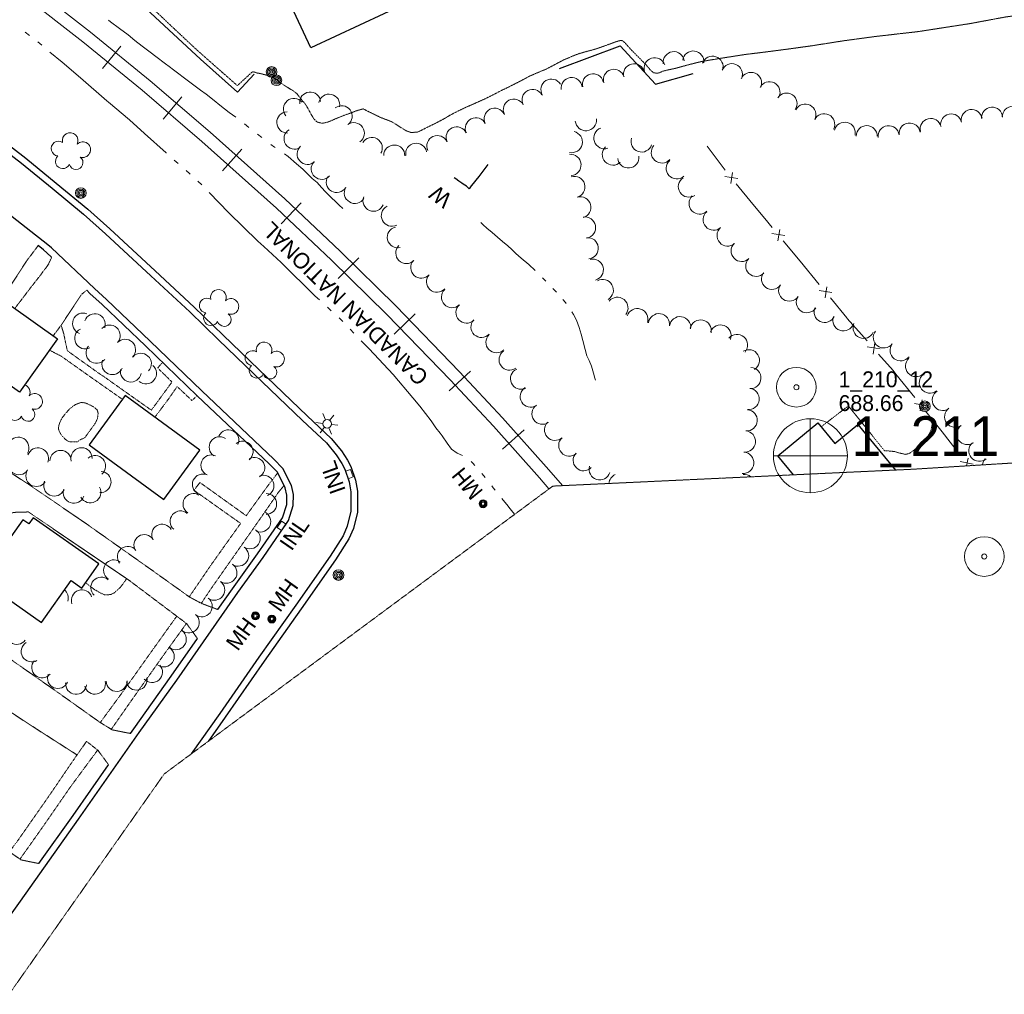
# Model space of a CAD drawing. Extents: x 863487 to 870045, y 569252 to 575761.
# Tile 27 of 66: x 865694 to 866067, y 571771 to 572140. Entities that reach past the tile are written whole.
import ezdxf
from ezdxf.enums import TextEntityAlignment as Align

# ---------------------------------------------------------------- set-up
doc = ezdxf.new("R2010")
doc.units = 0
doc.header["$LTSCALE"] = 0.005
doc.header["$MEASUREMENT"] = 0
for name, pattern in [('DGN Style 3', [37.5, 25, -12.5]), ('DGN Style 5', [20, 10, -10]), ('DGN Style 6', [74.75, 25, -12.5, 6.25, -12.5, 6, -12.5])]:
    doc.linetypes.add(name, pattern=pattern)
for name, color, linetype, lineweight in [('E_DRN_Grate', 5, 'Continuous', 15), ('E_DWY', 2, 'DGN Style 3', 15), ('E_LAND_Vegetation', 3, 'Continuous', 15), ('E_MAP_Limits', 3, 'DGN Style 3', 15), ('E_MAP_PassPoints', 40, 'Continuous', 15), ('E_MISCPROP', 30, 'Continuous', 15), ('E_MISCPROP_HvyLine', 241, 'Continuous', 25), ('E_MISCPROP_Railing', 30, 'Continuous', 15), ('E_PATH_Sidewalk', 2, 'DGN Style 5', 15), ('E_RDWY', 21, 'Continuous', 25), ('E_RR', 4, 'Continuous', 15), ('E_RR_Names', 4, 'Continuous', 15), ('E_WAL', 40, 'Continuous', 25), ('E_WTR', 4, 'DGN Style 6', 15)]:
    doc.layers.add(name, color=color, linetype=linetype, lineweight=lineweight)
doc.styles.add('Style-IGR_FONT_0', font='IGR_FONT_0.shx')
doc.styles.add('Style-IGR_FONT_1', font='IGR_FONT_1.shx')

# ---------------------------------------------------------------- blocks, each defined once
blk = doc.blocks.new('PP')
at = {"layer": 'E_MAP_PassPoints', "color": 40, "linetype": 'Continuous', "lineweight": 0}
for radius in [7.5, 0.96]:
    blk.add_circle((0, 0), radius, dxfattribs=at)
blk = doc.blocks.new('PHOTOC')
at = {"layer": 'E_MAP_Limits', "color": 73, "linetype": 'Continuous', "lineweight": 0}
for p, q in [((0.12, 14.06), (0.06, -13.8)), ((-13.79, 0.03), (14.12, 0.01))]:
    blk.add_line(p, q, dxfattribs=at)
blk.add_circle((0.17, 0.04), 14, dxfattribs=at)
blk = doc.blocks.new('INLT')
at = {"layer": 'E_MISCPROP_Railing', "color": 40, "linetype": 'Continuous', "lineweight": 0, "flags": 128}
blk.add_lwpolyline([(3, -2), (3, 0), (0, 0), (0, -2), (3, -2)], dxfattribs=at)
blk = doc.blocks.new('INL')
at = {"layer": 'E_MISCPROP_Railing', "color": 40, "linetype": 'Continuous', "lineweight": 0, "style": 'Style-IGR_FONT_0'}
blk.add_text('INL', height=6, rotation=0, dxfattribs=at).set_placement((-5.74, -3.01))
blk = doc.blocks.new('INL_9')
at = {"layer": 'E_MISCPROP_Railing', "color": 40, "linetype": 'Continuous', "lineweight": 0, "style": 'Style-IGR_FONT_0'}
blk.add_text('INL', height=6, rotation=0, dxfattribs=at).set_placement((-5.74, -3.01))
blk = doc.blocks.new('MHO')
at = {"layer": 'E_DRN_Grate', "color": 20, "linetype": 'Continuous', "lineweight": 0}
for centre, radius in [((0.06, 0.01), 1.5), ((0.07, 0.01), 1.22), ((0.06, 0), 0.968), ((0.03, -0.01), 0.605)]:
    blk.add_circle(centre, radius, dxfattribs=at)
blk = doc.blocks.new('POLE')
at = {"layer": 'E_MISCPROP', "color": 20, "linetype": 'Continuous', "lineweight": 0}
for centre, radius in [((-0.01, 0.02), 2.02), ((-0.01, 0.03), 1.52), ((0, -0.01), 1.01), ((0, 0), 0.502)]:
    blk.add_circle(centre, radius, dxfattribs=at)
blk = doc.blocks.new('LTP')
at = {"layer": 'E_MISCPROP', "color": 20, "linetype": 'Continuous', "lineweight": 0}
for p, q in [((-0.8, 1.43), (-2, 3.73)), ((-1.64, 0.07), (-4.24, 0.14)), ((0.9, 1.42), (2.27, 3.65)), ((-0.88, -1.42), (-2.24, -3.61)), ((0.76, -1.47), (2, -3.65)), ((1.64, -0.02), (4.16, -0.09))]:
    blk.add_line(p, q, dxfattribs=at)
blk.add_circle((0, 0), 1.64, dxfattribs=at)
blk = doc.blocks.new('WAL')
at = {"layer": 'E_MISCPROP_Railing', "color": 40, "linetype": 'Continuous', "lineweight": 0, "style": 'Style-IGR_FONT_0'}
blk.add_text('W', height=6, rotation=359.9999, dxfattribs=at).set_placement((-2.27, -0.34), align=Align.MIDDLE_LEFT)
blk = doc.blocks.new('MHO_3')
at = {"layer": 'E_DRN_Grate', "color": 20, "linetype": 'Continuous', "lineweight": 0}
for centre, radius in [((0.06, 0.01), 1.5), ((0.07, 0.01), 1.22), ((0.06, 0), 0.968), ((0.03, -0.01), 0.605)]:
    blk.add_circle(centre, radius, dxfattribs=at)
blk = doc.blocks.new('MHT_2')
at = {"layer": 'E_DRN_Grate', "color": 20, "linetype": 'Continuous', "lineweight": 0, "style": 'Style-IGR_FONT_0'}
blk.add_text('MH', height=6, rotation=0.0001, dxfattribs=at).set_placement((-0.08, -3.13), align=Align.CENTER)
blk = doc.blocks.new('TREE')
at = {"layer": 'E_LAND_Vegetation', "color": 93, "linetype": 'Continuous', "lineweight": 0}
for centre, radius, start, end in [((-1.47, 4.28), 2.78, 1.3946, 209.1676), ((3.57, 2.42), 2.97, 278.4237, 139.6576), ((-4.47, 0.2), 2.78, 78.0716, 279.0827), ((-2.01, -4.2), 2.61, 140.7798, 358.7124), ((3.46, -3.43), 2.97, 196.0746, 79.0478)]:
    blk.add_arc(centre, radius, start, end, dxfattribs=at)
blk = doc.blocks.new('POLE_1')
at = {"layer": 'E_MISCPROP', "color": 20, "linetype": 'Continuous', "lineweight": 0}
for centre, radius in [((-0.01, 0.02), 2.02), ((-0.01, 0.03), 1.52), ((0, -0.01), 1.01), ((0, 0), 0.502)]:
    blk.add_circle(centre, radius, dxfattribs=at)

msp = doc.modelspace()

# ---------------------------------------------------------------- linework, layer by layer
at = {"layer": 'E_DWY', "color": 51, "linetype": 'DGN Style 3', "flags": 128}
for points in [[(866078.04, 572254.62), (866077.59, 572252.19), (866077.34, 572246.75), (866083.52, 572247.08), (866083.33, 572229.32), (866083.62, 572211.97), (866084.11, 572194.03), (866084.59, 572174.06), (866085.13, 572155.6), (866085.02, 572151.02), (866084.84, 572149.98), (866084.55, 572148.84), (866084.19, 572147.78), (866083.42, 572146.47), (866082.55, 572145.41), (866081.52, 572144.48), (866080.48, 572143.81), (866079.19, 572143.16), (866077.84, 572142.59), (866076.37, 572142.18), (866074.43, 572141.86), (866070.23, 572141.21), (866067.05, 572140.78), (866053.98, 572138.34), (866034.13, 572135.27), (866018, 572133.43), (866005.85, 572131.79), (865993.81, 572129.9), (865985.45, 572128.74), (865975.97, 572127.5), (865968.81, 572126.64), (865958.9, 572125.09), (865952.11, 572123.95), (865946.92, 572122.65), (865944.04, 572121.86), (865942.23, 572121.36), (865940.04, 572120.9), (865938.53, 572120.55), (865937.62, 572120.34), (865936.93, 572120.04), (865936.21, 572119.73), (865935.36, 572119.5), (865933.97, 572119.72), (865932.77, 572120.78), (865931.99, 572121.73), (865931.15, 572122.7), (865929.6, 572124.3), (865928.2, 572125.71), (865926.68, 572127.23), (865925.65, 572128.29), (865924.54, 572129.49), (865923.44, 572130.72), (865922.61, 572131.57), (865921.89, 572131.97), (865920.92, 572131.8), (865918.99, 572131.15), (865916.36, 572130.18), (865914.43, 572129.48), (865912.36, 572128.78), (865909.93, 572128.08), (865908.53, 572127.73), (865906.13, 572127.02), (865903.95, 572126.26), (865901.69, 572125.27), (865900.38, 572124.77), (865893.14, 572120.96)], [(865784.69, 572242.27), (865760, 572246.26), (865727.87, 572250.8), (865703.94, 572239.08), (865680.49, 572227.19), (865670.52, 572214.36), (865675.05, 572209.72), (865689.07, 572197.17), (865701.48, 572185.1), (865717.15, 572169.97), (865738.81, 572149.41), (865750.74, 572138.12), (865761.05, 572128.45), (865776.51, 572114.83), (865782.11, 572119.98), (865782.49, 572120.09), (865782.96, 572119.95), (865783.96, 572119.62), (865785.06, 572119.44), (865786.75, 572119), (865787.98, 572118.65), (865789.01, 572118.24), (865789.97, 572117.87), (865790.77, 572117.45), (865791.83, 572116.66), (865793.34, 572115.6), (865794.64, 572114.73), (865796.34, 572113.64), (865797.81, 572112.8), (865798.99, 572111.83), (865799.67, 572110.95), (865800.47, 572109.95), (865801.24, 572108.92), (865801.96, 572108.25), (865802.67, 572107.16), (865803.5, 572105.71), (865804.32, 572104.15), (865804.81, 572103.32), (865805.61, 572102.07), (865806.67, 572101.06), (865808.59, 572100.59), (865810.58, 572100.99), (865812.44, 572101.75), (865814.87, 572102.79), (865817.14, 572103.68), (865819.33, 572104.45), (865821.95, 572105.44), (865824.13, 572106.04), (865825.9, 572105.13), (865828.22, 572104), (865830.63, 572102.83), (865833.26, 572101.81), (865834.94, 572101.17), (865836.4, 572100.26), (865838.91, 572098.66), (865840.5, 572097.69), (865842.37, 572097.07), (865844.79, 572097.3), (865846.08, 572097.88), (865848.12, 572098.95), (865851.29, 572100.48), (865854.52, 572102.17), (865857.06, 572103.69), (865859.25, 572104.84), (865861.07, 572105.72), (865863.19, 572106.72), (865865.14, 572107.57), (865866.96, 572108.39), (865868.25, 572108.95), (865870.2, 572109.82), (865872.42, 572110.93), (865874.55, 572112.01), (865876.77, 572113.18), (865879, 572114.2), (865880.89, 572115.2), (865883.03, 572116.26), (865884.61, 572117.1), (865885.51, 572117.56), (865887.07, 572118.44), (865888.59, 572119.08), (865889.38, 572119.42), (865890.33, 572119.78), (865891.3, 572120.26), (865892.3, 572120.62), (865892.8, 572120.83), (865893.14, 572120.96)], [(865701.13, 572054.32), (865696.77, 572048.5), (865691, 572039.63), (865687.74, 572035.42)], [(865706.24, 572049.91), (865704.93, 572047.07), (865701.6, 572042.61), (865697.93, 572037.95), (865695.31, 572034.47), (865692.27, 572030.54)], [(865719.52, 572037.4), (865717.91, 572036.2), (865717.55, 572035.85), (865716.86, 572034.87), (865709.93, 572024.32), (865706.79, 572020.15)], [(865769.13, 571916.63), (865763.02, 571918.93), (865758.64, 571921.23), (865743.07, 571932.33), (865718.73, 571949.53), (865697.1, 571964.3), (865683.07, 571973.3), (865679.31, 571975.55)], [(865761.45, 571905.63), (865757.36, 571911.28), (865753.42, 571914.25), (865735.4, 571927.8), (865723.63, 571935.78), (865697.44, 571953.56), (865692.8, 571953.45), (865690.67, 571953.14), (865689.1, 571952.67), (865687.83, 571952.1), (865686.76, 571951.6), (865685.69, 571951.1), (865684.86, 571950.43), (865684, 571949.66), (865683.55, 571949.2)], [(865736.09, 571869.75), (865729.18, 571871.12), (865724.45, 571874.01), (865709.13, 571884.91), (865690.96, 571897.64), (865682.11, 571904.06), (865652.95, 571922.7), (865645.58, 571927.55)], [(865727.8, 571857.92), (865723.78, 571863.36), (865719.45, 571866.79), (865715.84, 571861.66), (865700.51, 571871.45), (865687.21, 571880.14), (865683.19, 571882.71)], [(865701.45, 571820.54), (865694.66, 571821.94), (865694.58, 571821.96), (865690.12, 571825.13), (865673.84, 571836.98), (865658.67, 571847.46), (865648, 571855.25), (865626.17, 571870.21), (865618.96, 571875.01)]]:
    msp.add_lwpolyline(points, dxfattribs=at)
at = {"layer": 'E_LAND_Vegetation', "color": 93, "linetype": 'Continuous'}
for centre, radius, start, end in [((865941.65, 572123.69), 4, 7.9558, 187.9405), ((865949.02, 572123.95), 4, 352.815, 172.7997), ((865956.3, 572121.99), 4, 341.2722, 161.2569), ((865926.6, 572119.07), 4, 13.5242, 193.5089), ((865934.43, 572121.42), 4, 18.4821, 198.4668), ((865963.65, 572119.16), 4, 338.1089, 158.0936), ((865911.09, 572115.32), 4, 13.972, 193.9567), ((865918.99, 572117.02), 4, 16.3323, 196.317), ((865970.88, 572115.86), 4, 337.0999, 157.0846), ((865895.37, 572113.33), 3.99, 31.6907, 211.6754), ((865903, 572113.89), 4, 7.6453, 187.63), ((865977.87, 572112.34), 4, 332.5335, 152.5182), ((865804.06, 572108.41), 3.99, 5.8694, 185.8541), ((865811.24, 572107.64), 3.99, 347.5741, 167.5588), ((865888.21, 572109.45), 3.99, 27.443, 207.4277), ((865984.32, 572108.04), 4, 326.0564, 146.0411), ((865797.92, 572106.02), 3.99, 39.8095, 219.7942), ((865815.97, 572103.24), 3.99, 307.4028, 127.3875), ((865881.13, 572105.76), 3.99, 27.5434, 207.5281), ((865991.42, 572103.88), 4, 332.5754, 152.5601), ((865795.41, 572100.9), 3.99, 91.6354, 271.62), ((865873.9, 572102.31), 3.99, 26.9051, 206.8898), ((865998.55, 572100.21), 4, 333.3089, 153.2935), ((866046.64, 572100.17), 4, 12.0064, 191.9911), ((866054.36, 572101.82), 4, 9.528, 189.5127), ((866062.1, 572102.67), 4, 3.9631, 183.9478), ((866069.94, 572103.01), 4, 0.0141, 179.9988), ((865820.57, 572096.84), 3.99, 304.6583, 124.643), ((865866.75, 572098.71), 3.99, 26.2865, 206.2712), ((865908.38, 572101.8), 4.03, 185.8649, 5.8495), ((866006.34, 572097), 4, 346.4651, 166.4498), ((866014.66, 572095.72), 4, 359.2562, 179.2409), ((866022.94, 572095.67), 4, 7.3112, 187.2959), ((866030.87, 572096.69), 4, 7.3112, 187.2959), ((866038.89, 572098.43), 4, 13.4741, 193.4588), ((865798.15, 572094.76), 3.99, 121.1595, 301.1442), ((865852.2, 572091.96), 3.99, 24.5785, 204.5632), ((865859.48, 572095.27), 3.99, 24.6922, 204.6768), ((865903.05, 572093.5), 4.03, 257.3608, 77.3455), ((865915.4, 572094.98), 4.03, 109.3667, 289.3513), ((865827.38, 572091.27), 3.99, 329.1248, 149.1094), ((865835.89, 572088.37), 3.99, 358.9551, 178.9398), ((865844.2, 572089.07), 3.99, 9.7262, 189.7109), ((865929.46, 572093.7), 4, 161.6457, 341.6304), ((865937.13, 572089.54), 4, 138.5229, 318.5076), ((865803.09, 572089.01), 3.99, 132.2322, 312.2169), ((865902.54, 572084.84), 4.03, 274.8879, 94.8726), ((865918.64, 572088.76), 4.03, 133.4741, 313.4588), ((865808.44, 572083.35), 3.99, 137.6688, 317.6535), ((865924.45, 572087.7), 4.03, 185.5839, 5.5686), ((865942.78, 572083.55), 4, 131.7702, 311.7548), ((865814.14, 572078.38), 3.99, 148.8096, 328.7943), ((865904.01, 572076.5), 4.03, 286.446, 106.4306), ((865947.37, 572076.64), 4, 123.4194, 303.4041), ((865820.97, 572074.25), 3.99, 148.8096, 328.7943), ((865828.02, 572071.29), 3.99, 158.0301, 338.0148), ((865906.28, 572068.77), 4.03, 286.2385, 106.2232), ((865951.42, 572070.2), 4, 133.4754, 313.46), ((865834.97, 572065.63), 3.99, 117.2861, 297.2708), ((865956.76, 572064.13), 4, 131.2181, 311.2028), ((865908.04, 572061.15), 4.03, 280.2252, 100.2098), ((865837.24, 572057.47), 3.99, 103.2866, 283.2713), ((865962.01, 572058.13), 4, 131.685, 311.6697), ((865909.08, 572053.3), 4.03, 276.4716, 96.4563), ((865967.33, 572052.29), 4, 134.0743, 314.059), ((865840.46, 572051.5), 3.99, 135.4399, 315.4246), ((865846.11, 572045.98), 3.99, 138.0618, 318.0465), ((865911.01, 572045.2), 4.03, 283.8784, 103.8631), ((865972.89, 572046.64), 4, 136.0528, 316.0374), ((865978.82, 572041.77), 4, 144.1763, 324.1609), ((865852.05, 572040.65), 3.99, 138.0618, 318.0465), ((865914.77, 572037.48), 4.03, 299.7134, 119.6981), ((865857.72, 572034.79), 3.99, 133.6628, 313.6474), ((865985.34, 572037.3), 4, 146.5773, 326.562), ((865920.32, 572030.77), 4.03, 321.3261, 141.3108), ((865992.01, 572032.9), 4, 146.5584, 326.5431), ((865718.15, 572024.83), 3.98, 69.0569, 249.0416), ((865863.23, 572028.98), 3.99, 133.0376, 313.0223), ((865927.87, 572026.46), 4.03, 341.9609, 161.9456), ((865998.73, 572029.22), 4, 155.3616, 335.3463), ((865722.55, 572024.56), 3.98, 340.9056, 160.8902), ((865868.87, 572023.56), 3.99, 137.4212, 317.4059), ((865936.04, 572024.55), 4.03, 351.6411, 171.6258), ((865944.03, 572023.42), 4.03, 352.1089, 172.0936), ((865951.83, 572022.18), 4.03, 347.687, 167.6717), ((866005.86, 572026.04), 4, 160.4093, 340.394), ((865718.92, 572019.22), 3.98, 117.1279, 297.1126), ((865728.19, 572020.3), 3.98, 317.7672, 137.7518), ((865959.32, 572020.29), 4.03, 339.0773, 159.062), ((866013.5, 572023.2), 4, 156.0492, 336.0339), ((866021.15, 572019.58), 4, 142.6172, 322.6019), ((865734, 572014.94), 3.98, 315.9076, 135.8923), ((865874.55, 572017.77), 3.99, 133.9907, 313.9754), ((865965.57, 572016.7), 4.03, 319.2402, 139.2249), ((865723.22, 572013.76), 3.98, 141.1049, 321.0896), ((865879.53, 572011.16), 3.99, 125.6816, 305.6663), ((865970.07, 572010.91), 4.03, 301.7824, 121.7671), ((866027.5, 572014.72), 4, 142.6172, 322.6019), ((865729.21, 572009.49), 3.98, 157.4117, 337.3964), ((865739.99, 572009.61), 3.98, 317.7445, 137.7291), ((866033.31, 572008.74), 4, 132.439, 312.4237), ((865736.23, 572006.7), 3.98, 168.6289, 348.6136), ((865741.93, 572005.97), 3.98, 229.5755, 49.5602), ((865883.86, 572003.96), 3.99, 114.2662, 294.2509), ((865970.62, 572004.23), 4.03, 266.8108, 86.7955), ((866038.55, 572002.49), 4, 127.9848, 307.9695), ((865695.08, 571998.83), 2.97, 333.4136, 71.6739), ((865887.52, 571997.16), 3.99, 121.0129, 300.9976), ((865969.95, 571996.3), 4.03, 263.9797, 83.9644), ((866043.44, 571995.91), 4, 122.2216, 302.2063), ((865699.81, 571995.38), 2.97, 251.0644, 134.0377), ((865692.28, 571990.97), 2.78, 133.0615, 334.0725), ((865697.3, 571990.46), 2.61, 195.7696, 53.7022), ((865891.95, 571990.7), 3.99, 125.2519, 305.2366), ((865969.22, 571988.21), 4.03, 265.7478, 85.7325), ((866048.11, 571989.58), 4, 125.5589, 305.5436), ((865773.14, 571980.69), 3.95, 335.1191, 155.1038), ((865896.73, 571984.62), 3.99, 132.1014, 312.0861), ((865968.54, 571980.22), 4.03, 264.766, 84.7507), ((866052.73, 571983.02), 4, 124.8726, 304.8573), ((865693.63, 571977.87), 4.02, 328.7827, 148.7674), ((865769.79, 571978.06), 3.95, 56.4195, 236.4042), ((865902.08, 571978.67), 3.99, 131.7728, 311.7575), ((865701.02, 571973.77), 4.02, 340.614, 160.5986), ((865709.61, 571972.85), 4.02, 359.6499, 179.6345), ((865717.52, 571973.85), 4.02, 359.3003, 179.285), ((865778.51, 571976.37), 3.95, 309.4967, 129.4814), ((866057.3, 571976.7), 4, 130.0233, 310.008), ((865693.85, 571971.65), 4.02, 145.0731, 325.0578), ((865722.64, 571970.88), 4.02, 310.8504, 130.8351), ((865766.65, 571971.18), 3.95, 66.1379, 246.1226), ((865782.92, 571970.27), 3.95, 299.5689, 119.5535), ((865907.56, 571973.1), 3.99, 136.25, 316.2347), ((865967.89, 571972.16), 4.03, 265.5861, 85.5707), ((866062.49, 571971.03), 4, 137.9767, 175.1703), ((865700.49, 571967.21), 4.02, 146.2194, 326.204), ((865913.63, 571969.64), 3.99, 162.5013, 342.486), ((865724.69, 571964.9), 4.02, 266.3301, 86.3148), ((865763.45, 571963.95), 3.95, 65.9032, 245.8879), ((865786.42, 571963.51), 3.95, 291.4204, 111.4051), ((865921.1, 571964.05), 3.99, 113.3055, 175.9654), ((865968.26, 571963.77), 4.03, 49.9127, 95.4496), ((865707.24, 571963.59), 4.02, 155.9984, 335.9831), ((865714.62, 571960.89), 4.02, 160.8061, 340.7908), ((865720.85, 571961.02), 4.02, 208.3497, 28.3344), ((865759.89, 571956.58), 3.95, 58.1249, 238.1095), ((865787.42, 571956.59), 3.95, 269.7421, 89.7268), ((865755.01, 571950.01), 3.95, 49.81, 229.7946), ((865785.22, 571949.89), 3.95, 248.3441, 68.3287), ((865748.04, 571944.97), 3.95, 29.2176, 209.2023), ((865781.23, 571943.56), 3.95, 236.479, 56.4637), ((865741.3, 571941.06), 3.95, 32.1988, 212.1835), ((865735.05, 571936.59), 3.95, 38.2609, 218.2456), ((865776.85, 571936.99), 3.95, 236.2749, 56.2596), ((865729.86, 571931.5), 3.95, 54.7015, 234.6862), ((865772.39, 571930.53), 3.95, 234.7796, 54.7643), ((865724.99, 571924.94), 3.95, 47.3103, 227.295), ((865767.8, 571924.1), 3.95, 234.4549, 54.4395), ((865708.55, 571921.01), 3.95, 343.1852, 50.7456), ((865717.65, 571920.15), 3.95, 19.4305, 199.4152), ((865763.06, 571917.86), 3.95, 232.4391, 52.4237), ((865758.13, 571911.76), 3.95, 230.7236, 50.7082), ((865693.07, 571907.39), 3.95, 144.0419, 324.0266), ((865753.25, 571905.41), 3.95, 233.4434, 53.428), ((865698.64, 571900.76), 3.95, 120.9994, 300.984), ((865748.66, 571898.87), 3.95, 236.1269, 56.1116), ((865702.66, 571894.76), 3.95, 139.5671, 319.5518), ((865744.22, 571892.98), 3.95, 222.4144, 42.399), ((865708.61, 571890.72), 3.95, 157.122, 337.1067), ((865715.47, 571888.53), 3.95, 174.4922, 354.4769), ((865722.63, 571888.56), 3.95, 192.8713, 12.8559), ((865730.86, 571889.61), 3.95, 181.6135, 1.5982), ((865738.39, 571890.1), 3.95, 191.2813, 11.266)]:
    msp.add_arc(centre, radius, start, end, dxfattribs=at)
at = {"layer": 'E_MAP_Limits', "color": 73, "linetype": 'DGN Style 3', "flags": 128}
for points in [[(866032.27, 571969.73), (866103.51, 571974.17), (866256.56, 571985.01), (866410.05, 571992.69), (866577.08, 572001.44), (866802.1, 572012.71), (866982.46, 572021.22), (867085.76, 572031.83), (867193.6, 572080.19)], [(866032.27, 571969.73), (865895.87, 571963.34), (865748.83, 571854.45), (865378.65, 571328.94)]]:
    msp.add_lwpolyline(points, dxfattribs=at)
at = {"layer": 'E_MISCPROP_HvyLine', "color": 241, "linetype": 'Continuous', "flags": 128}
for points in [[(865794.09, 572191.01), (865845.86, 572215.13), (865858.02, 572189.02), (865864.65, 572192.11), (865877.97, 572163.51), (865804.26, 572129.16), (865792.27, 572154.87), (865777.54, 572148.01), (865750.41, 572206.25), (865780.47, 572220.25)], [(865676.49, 572011.42), (865690.89, 572031.53), (865708.42, 572018.99), (865694.02, 571998.88)], [(865762.32, 571976.95), (865734.02, 571997.61), (865720.38, 571978.94), (865748.69, 571958.28)], [(865679.4, 571927.86), (865702.42, 571911.74), (865713.58, 571927.68), (865717.72, 571924.79), (865724.11, 571933.91), (865699.23, 571951.33), (865697.6, 571949.02), (865695.35, 571950.59), (865690.81, 571944.11), (865682.73, 571949.77), (865673.52, 571936.62), (865681.59, 571930.98)]]:
    msp.add_lwpolyline(points, close=True, dxfattribs=at)
msp.add_lwpolyline([(865987, 571967.61), (865981.06, 571974.77), (865996.15, 571987.29), (866002.64, 571979.48), (866011.24, 571986.62), (866025.52, 571969.41)], dxfattribs=at)
at = {"layer": 'E_MISCPROP_Railing', "color": 40, "linetype": 'Continuous'}
for p, q in [((865963.25, 572077.76), (865963.93, 572081.96)), ((865965.87, 572079.7), (865960.99, 572080.52)), ((865983.68, 572058.1), (865978.79, 572058.91)), ((865981.06, 572056.17), (865981.73, 572060.36)), ((866001.5, 572036.52), (865996.62, 572037.33)), ((865998.89, 572034.58), (865999.55, 572038.77)), ((866019.69, 572015.31), (866014.78, 572015.97)), ((866017.13, 572013.29), (866017.67, 572017.51)), ((866034.95, 571991.8), (866035.67, 571995.98)), ((866037.59, 571993.7), (866032.72, 571994.57)), ((866052.45, 571970.99), (866053.01, 571973.97)), ((866054.89, 571971.66), (866050.03, 571972.61))]:
    msp.add_line(p, q, dxfattribs=at)
at = {"layer": 'E_MISCPROP_Railing', "color": 40, "linetype": 'Continuous', "flags": 128}
for points in [[(865961.08, 572082.81), (865954.28, 572091.93)], [(865971.63, 572069.97), (865965.27, 572077.69)], [(865978.86, 572061.19), (865976.08, 572064.57), (865971.63, 572069.97)], [(865989.45, 572048.38), (865983.07, 572056.09)], [(865996.69, 572039.61), (865989.45, 572048.38)], [(866007.28, 572026.8), (866007.09, 572027.01), (866000.9, 572034.51)], [(866014.78, 572018.25), (866007.28, 572026.8)], [(866025.69, 572005.72), (866024.62, 572007.05), (866019.14, 572013.28)], [(866032.82, 571996.85), (866025.69, 572005.72)], [(866043.17, 571983.85), (866039.67, 571988.34), (866036.96, 571991.7)], [(866050.16, 571974.88), (866043.17, 571983.85)]]:
    msp.add_lwpolyline(points, dxfattribs=at)
at = {"layer": 'E_PATH_Sidewalk', "color": 51, "linetype": 'DGN Style 5', "flags": 128}
for points in [[(865709.85, 572024.2), (865710.8, 572021), (865712.16, 572014.55), (865723.99, 572006.08), (865726.37, 572004.5), (865743.96, 571992.05), (865751.77, 572002.72), (865746.36, 572008.01), (865748.22, 572010.15)], [(865732.98, 571996.19), (865721.99, 572003.88), (865709.85, 572012.49), (865705.41, 572014.77)], [(865761.26, 571997.58), (865759.36, 571995.69), (865753.73, 572000.99), (865750.33, 571996.12), (865746.32, 571990.76), (865745.26, 571989.4)], [(865711.04, 571990.26), (865710.31, 571989.26), (865709.77, 571988.37), (865709.33, 571987.41), (865708.93, 571986.16), (865708.83, 571985.03), (865709.02, 571984.2), (865709.62, 571983.15), (865710.45, 571982.03), (865711.45, 571981), (865712.27, 571980.44), (865712.83, 571980.19), (865713.79, 571980.03), (865714.7, 571980.06), (865715.97, 571980.11), (865717.02, 571980.86), (865718.8, 571981.65), (865720.09, 571983.46), (865721.37, 571985.21), (865722.74, 571987.09), (865723.54, 571988.81), (865723.84, 571990.88), (865723.43, 571992.21), (865722.25, 571993.24), (865720.24, 571994.28), (865719.11, 571994.75), (865718.07, 571994.91), (865717.25, 571994.95)], [(865717.27, 571994.95), (865715.33, 571994.23), (865714.58, 571993.75), (865713.03, 571992.56), (865712.39, 571991.85), (865711.04, 571990.26)], [(866021.43, 571976.67), (866007.71, 571993.7), (865997.41, 571985.77)], [(866039.66, 571988.35), (866039.36, 571986.24), (866039.01, 571984.49), (866038.32, 571983.03), (866037.3, 571981.62), (866036.07, 571980.22), (866034.22, 571978.37), (866032.43, 571976.83), (866030.71, 571975.64), (866029.28, 571975.35), (866027.26, 571975.8), (866025.21, 571976.4), (866023.41, 571976.61), (866021.48, 571976.68), (866021.43, 571976.67)], [(865758.32, 571921.46), (865766.54, 571933.5), (865777.74, 571949.23), (865760.09, 571961.76), (865762.33, 571964.7), (865779.87, 571952.15), (865788.36, 571963.9), (865791.8, 571968.33)], [(865794.23, 571963.58), (865792.11, 571961.09), (865784.83, 571950.56), (865766.62, 571924.62), (865762.86, 571919.01)], [(865734.65, 571928.32), (865732.36, 571925.2), (865731.25, 571924.11), (865729.75, 571922.83), (865728.62, 571922.34), (865727.49, 571922.22), (865726.25, 571922.22), (865725.31, 571922.62), (865724.4, 571923.1), (865723.71, 571923.45), (865723.12, 571923.83), (865722.62, 571924.11), (865722.26, 571924.33), (865719.09, 571926.75)], [(865724.63, 571873.9), (865733.84, 571886.46), (865745.37, 571902.67), (865753.58, 571914.13)], [(865757.24, 571911.38), (865748.79, 571899.69), (865735.14, 571880.42), (865728.81, 571871.35)], [(865715.84, 571861.66), (865704.4, 571844.92), (865693.25, 571829), (865690.23, 571825.05)], [(865694.24, 571822.21), (865703.69, 571835.59), (865713.16, 571849.29), (865723.64, 571863.48)]]:
    msp.add_lwpolyline(points, dxfattribs=at)
at = {"layer": 'E_RDWY', "color": 21, "linetype": 'Continuous', "flags": 128}
for points in [[(865679.52, 572100.32), (865696.41, 572087.41), (865707.99, 572077.97), (865719.87, 572068.12), (865728.31, 572060.67), (865745.41, 572044.72), (865760.2, 572031.09), (865771.11, 572020.46), (865784.62, 572007.46), (865802.91, 571989.93), (865812.06, 571981.37), (865815.9, 571976.69), (865818.22, 571973.09), (865819.44, 571970.78), (865821.27, 571965.62), (865822.01, 571961.41), (865822, 571953.52), (865820.41, 571947.33), (865818.7, 571943.42), (865813.7, 571935.47), (865800.63, 571916.89), (865786.67, 571897.13), (865771.89, 571875.94), (865765.41, 571866.72)], [(865678.01, 572098.33), (865694.86, 572085.45), (865706.4, 572076.04), (865718.25, 572066.22), (865726.63, 572058.82), (865743.71, 572042.89), (865758.48, 572029.28), (865769.37, 572018.67), (865782.89, 572005.66), (865801.2, 571988.12), (865810.23, 571979.66), (865813.87, 571975.21), (865816.06, 571971.83), (865817.14, 571969.78), (865818.84, 571964.98), (865819.51, 571961.19), (865819.5, 571953.84), (865818.04, 571948.15), (865816.49, 571944.59), (865811.62, 571936.85), (865798.58, 571918.33), (865784.62, 571898.57), (865769.84, 571877.37), (865759.03, 571862)], [(865676.59, 571781.42), (865694.46, 571806.35), (865716.4, 571837.31), (865739.4, 571870.1), (865753.55, 571889.96), (865776.67, 571923.05), (865786.23, 571936.33), (865795.8, 571950.27), (865797.66, 571955.94), (865797.73, 571960.18), (865797.04, 571963.56), (865793.73, 571970.05), (865790.25, 571973.58), (865763.02, 571999.35), (865743.53, 572018.15), (865727.03, 572033.91), (865722.43, 572038.08), (865706.13, 572053.45), (865704.75, 572054.67), (865686.54, 572068.88)], [(865706.24, 572049.91), (865704.45, 572051.6), (865703.15, 572052.75), (865701.13, 572054.32)], [(865769.13, 571916.63), (865774.63, 571924.49), (865784.19, 571937.77), (865793.54, 571951.39), (865795.17, 571956.36), (865795.22, 571959.95), (865794.66, 571962.73), (865791.68, 571968.57), (865788.5, 571971.79), (865761.29, 571997.55), (865741.8, 572016.34), (865725.33, 572032.08), (865720.73, 572036.25), (865719.52, 572037.4)], [(865736.09, 571869.75), (865737.35, 571871.54), (865751.5, 571891.4), (865761.45, 571905.63)], [(865701.45, 571820.54), (865714.36, 571838.75), (865727.8, 571857.92)]]:
    msp.add_lwpolyline(points, dxfattribs=at)
at = {"layer": 'E_RR', "color": 171, "linetype": 'Continuous'}
for p, q in [((865732.39, 572129.8), (865725.45, 572121.27)), ((865755.56, 572110.54), (865748.41, 572102.18)), ((865778.26, 572090.75), (865770.93, 572082.54)), ((865800.64, 572070.54), (865793.08, 572062.55)), ((865822.42, 572049.75), (865814.7, 572041.91)), ((865843.77, 572028.5), (865835.87, 572020.84)), ((865864.7, 572006.85), (865856.65, 571999.35)), ((865885.08, 571984.67), (865876.86, 571977.36))]:
    msp.add_line(p, q, dxfattribs=at)
at = {"layer": 'E_RR', "color": 171, "linetype": 'Continuous', "flags": 128}
for points in [[(865658.72, 572181.95), (865698.69, 572152.51), (865720.92, 572135.07), (865743.51, 572116.7), (865766.22, 572097.28), (865794.52, 572071.99), (865815.43, 572052.21), (865836.43, 572031.54), (865860.61, 572006.62), (865876.88, 571989.15), (865894.32, 571969.54), (865899.51, 571963.51)], [(865655.93, 572178.16), (865695.84, 572148.77), (865717.99, 572131.4), (865740.5, 572113.09), (865763.12, 572093.74), (865791.34, 572068.52), (865812.16, 572048.82), (865833.09, 572028.22), (865857.21, 572003.38), (865873.4, 571985.99), (865890.79, 571966.45), (865894.4, 571962.25)]]:
    msp.add_lwpolyline(points, dxfattribs=at)
at = {"layer": 'E_WAL', "flags": 128}
for points in [[(865782.82, 572119.11), (865776.56, 572112.36), (865762.5, 572124.9), (865736.88, 572148.8)], [(865898.46, 572121.36), (865921.39, 572129.93), (865934.77, 572115.43), (865949.02, 572119.44)], [(865871.23, 572085.04), (865868.96, 572081.99), (865867.85, 572080.48), (865866.71, 572079.01), (865865.77, 572077.83), (865864.99, 572076.9), (865864.2, 572075.85), (865863.98, 572076.1), (865863.17, 572076.74), (865862, 572077.52), (865861.42, 572077.9), (865860.3, 572078.74), (865859.2, 572079.52), (865858.55, 572079.93)]]:
    msp.add_lwpolyline(points, dxfattribs=at)
at = {"layer": 'E_WTR', "color": 161, "linetype": 'Continuous', "flags": 128}
for points in [[(865727.72, 572139.65), (865728.56, 572139.02), (865731.97, 572136.49), (865735.15, 572134.09), (865737.68, 572131.94), (865740.48, 572129.78), (865743.02, 572127.85), (865746.17, 572125.42), (865748.77, 572123.5), (865751.16, 572121.68), (865751.79, 572121.21)], [(865696.21, 572135.07), (865697.8, 572133.84)], [(865700.95, 572131.35), (865702.5, 572130.08)], [(865705.61, 572127.53), (865710.27, 572123.72), (865717.18, 572117.78), (865727.15, 572109.1), (865727.75, 572108.6)], [(865751.79, 572121.21), (865753.85, 572119.65), (865756.52, 572117.68), (865758.56, 572116.18), (865761.05, 572114.21), (865762.61, 572113.07), (865764.72, 572111.65), (865767.7, 572109.26), (865769.89, 572107.46), (865773.43, 572104.71), (865775.94, 572102.9)], [(865727.75, 572108.6), (865735.67, 572101.95), (865741.39, 572096.72), (865749.52, 572089.36), (865749.57, 572089.31)], [(865779.25, 572100.34), (865780.87, 572099.01)], [(865784.17, 572096.45), (865785.82, 572095.16)], [(865789.14, 572092.61), (865790.61, 572091.56), (865790.84, 572091.4)], [(865794.29, 572089.04), (865795.68, 572088.04), (865798.84, 572085.27), (865801.27, 572083.18), (865803.31, 572081.26), (865804.88, 572079.7), (865806.67, 572078.18), (865808.33, 572076.33), (865809.86, 572074.64), (865811.82, 572072.62), (865813.87, 572070.74), (865815.07, 572069.64), (865816.45, 572068.41)], [(865752.6, 572086.68), (865754.12, 572085.36)], [(865757.15, 572082.72), (865758.38, 572081.65), (865758.66, 572081.39)], [(865761.61, 572078.67), (865763.08, 572077.3)], [(865765.9, 572074.45), (865773.31, 572066.74), (865784.28, 572056.05), (865786.58, 572053.93)], [(865889.26, 572044.85), (865886.81, 572047.22), (865883.93, 572049.6), (865881.87, 572051.39), (865880.31, 572052.85), (865878.9, 572054.24), (865876.82, 572055.91), (865874.9, 572057.53), (865872.88, 572059.31), (865870.93, 572060.95), (865869.54, 572062.19), (865868.62, 572063)], [(865786.58, 572053.93), (865793.15, 572047.87), (865806, 572035.18), (865807.58, 572033.74)], [(865893.29, 572040.82), (865891.94, 572042.16)], [(865897.22, 572036.72), (865897.03, 572036.93), (865895.92, 572038.09)], [(865900.91, 572032.39), (865900.63, 572032.79), (865899.73, 572033.87)], [(865810.56, 572031.04), (865812.05, 572029.69)], [(865912.04, 572003.4), (865911.82, 572004.14), (865911.29, 572006.07), (865910.55, 572008.72), (865909.64, 572010.88), (865908.75, 572012.64), (865908.1, 572014.96), (865907.18, 572018.41), (865906.55, 572020.76), (865905.84, 572023.35), (865904.87, 572026.09), (865903.74, 572028.3), (865903.08, 572029.28)], [(865815.02, 572026.98), (865815.25, 572026.77), (865816.43, 572025.55)], [(865819.23, 572022.67), (865820.62, 572021.22)], [(865823.42, 572018.34), (865826.38, 572015.28), (865835.42, 572005.59), (865842.89, 571996.68)], [(865842.89, 571996.68), (865845.53, 571993.53), (865849.79, 571988.01), (865851.65, 571985.41), (865853.28, 571983.32), (865854.03, 571982.32), (865855.85, 571979.54), (865857.53, 571977.35), (865859.7, 571975.8), (865861.7, 571974.87)], [(865864.99, 571972.59), (865865.66, 571972.01), (865866.41, 571971.17)], [(865869.02, 571968.12), (865869.72, 571967.26), (865870.27, 571966.55)], [(865872.76, 571963.4), (865873.3, 571962.74), (865874.02, 571961.83)], [(865876.53, 571958.7), (865877.09, 571958.01), (865878.42, 571956.41), (865879.72, 571954.78), (865880.77, 571953.48), (865881.45, 571952.66)]]:
    msp.add_lwpolyline(points, dxfattribs=at)

# ---------------------------------------------------------------- block references
at = {"layer": 'E_DRN_Grate', "color": 20, "linetype": 'Continuous'}
for name, p, xscale, yscale, zscale, rotation in [('MHT_2', (865863.35, 571964.25), 0.9999982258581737, 0.9999982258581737, 0.9999982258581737, 129.2727557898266), ('MHO_3', (865869.52, 571956.63), 0.9999982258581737, 0.9999982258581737, 0.9999982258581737, 129.2727557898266), ('MHO', (865783.33, 571914.16), 0.9999988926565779, 0.9999988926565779, 0.9999988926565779, 54.37591312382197), ('MHO', (865789.52, 571913), 0.9999988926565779, 0.9999988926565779, 0.9999988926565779, 54.37591312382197)]:
    msp.add_blockref(name, p, dxfattribs=dict(at, xscale=xscale, yscale=yscale, zscale=zscale, rotation=rotation))
at = {"layer": 'E_LAND_Vegetation', "color": 93, "linetype": 'Continuous', "rotation": 54.99005666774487}
for p in [(865713.2, 572089.75), (865769.26, 572030.43), (865786.53, 572010.53)]:
    msp.add_blockref('TREE', p, dxfattribs=at)
at = {"layer": 'E_MAP_Limits', "color": 73, "linetype": 'Continuous'}
msp.add_blockref('PHOTOC', (865993.18, 571974.79), dxfattribs=at)
msp.add_blockref('PHOTOC', (865993.18, 571974.79), dxfattribs=at)
at = {"layer": 'E_MAP_PassPoints', "color": 40, "linetype": 'Continuous'}
for p in [(865988.03, 572000.74), (865988.03, 572000.74), (866059.15, 571936.7), (866059.15, 571936.7)]:
    msp.add_blockref('PP', p, dxfattribs=at)
at = {"layer": 'E_MISCPROP', "color": 20, "linetype": 'Continuous'}
for name, p, xscale, yscale, zscale, rotation in [('POLE', (865789.5, 572120.01), 0.9999988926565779, 0.9999988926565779, 0.9999988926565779, 54.37591312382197), ('POLE', (865791.31, 572116.86), 0.9999988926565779, 0.9999988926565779, 0.9999988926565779, 54.37591312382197), ('POLE', (865717.29, 572074.19), 0.9999988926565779, 0.9999988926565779, 0.9999988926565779, 54.37591312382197), ('POLE_1', (866036.68, 571993.51), 0.9999987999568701, 0.9999987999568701, 0.9999987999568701, 2.627349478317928), ('LTP', (865810.46, 571986.88), 0.9999988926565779, 0.9999988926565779, 0.9999988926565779, 54.37591312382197), ('POLE', (865814.79, 571929.68), 0.9999988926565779, 0.9999988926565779, 0.9999988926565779, 54.37591312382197)]:
    msp.add_blockref(name, p, dxfattribs=dict(at, xscale=xscale, yscale=yscale, zscale=zscale, rotation=rotation))
at = {"layer": 'E_MISCPROP_Railing', "color": 40, "linetype": 'Continuous', "xscale": 0.9999987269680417, "yscale": 0.9999987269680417, "zscale": 0.9999987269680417, "rotation": 109.4936984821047}
for name, p in [('INL', (865812.82, 571966.13)), ('INLT', (865818.43, 571966.15))]:
    msp.add_blockref(name, p, dxfattribs=at)
at = {"layer": 'E_MISCPROP_Railing', "color": 40, "linetype": 'Continuous'}
for name, p, rotation in [('INL_9', (865797.79, 571944.92), 55.51116808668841), ('INLT', (865794.92, 571948.98), 235.5111680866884)]:
    msp.add_blockref(name, p, dxfattribs=dict(at, rotation=rotation))
at = {"layer": 'E_WAL', "rotation": 142.6703927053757}
msp.add_blockref('WAL', (865854.37, 572071.64), dxfattribs=at)

# ---------------------------------------------------------------- texts
at = {"layer": 'E_DRN_Grate', "color": 20, "linetype": 'Continuous', "style": 'Style-IGR_FONT_1'}
for p in [(865790.22, 571917.05), (865774.24, 571902.4)]:
    msp.add_text('MH', height=6, rotation=54.3759, dxfattribs=at).set_placement(p, align=Align.MIDDLE_LEFT)
at = {"layer": 'E_MAP_Limits', "color": 73, "linetype": 'Continuous', "style": 'Style-IGR_FONT_0'}
msp.add_text('1_211', height=15, dxfattribs=at).set_placement((866009.01, 571974.75))
msp.add_text('1_211', height=15, dxfattribs=at).set_placement((866009.01, 571974.75))
at = {"layer": 'E_MAP_PassPoints', "color": 40, "linetype": 'Continuous', "style": 'Style-IGR_FONT_0'}
for s, p in [('1_210_12', (866004.03, 572000.74)), ('1_210_12', (866004.03, 572000.74)), ('688.66', (866004.03, 571991.74)), ('688.66', (866004.03, 571991.74))]:
    msp.add_text(s, height=6, dxfattribs=at).set_placement(p)
at = {"layer": 'E_RR_Names', "color": 171, "linetype": 'Continuous', "style": 'Style-IGR_FONT_0'}
msp.add_text('CANADIAN NATIONAL', height=6, rotation=135.4539, dxfattribs=at).set_placement((865849.26, 572005.11))

doc.saveas('drawing.dxf')
